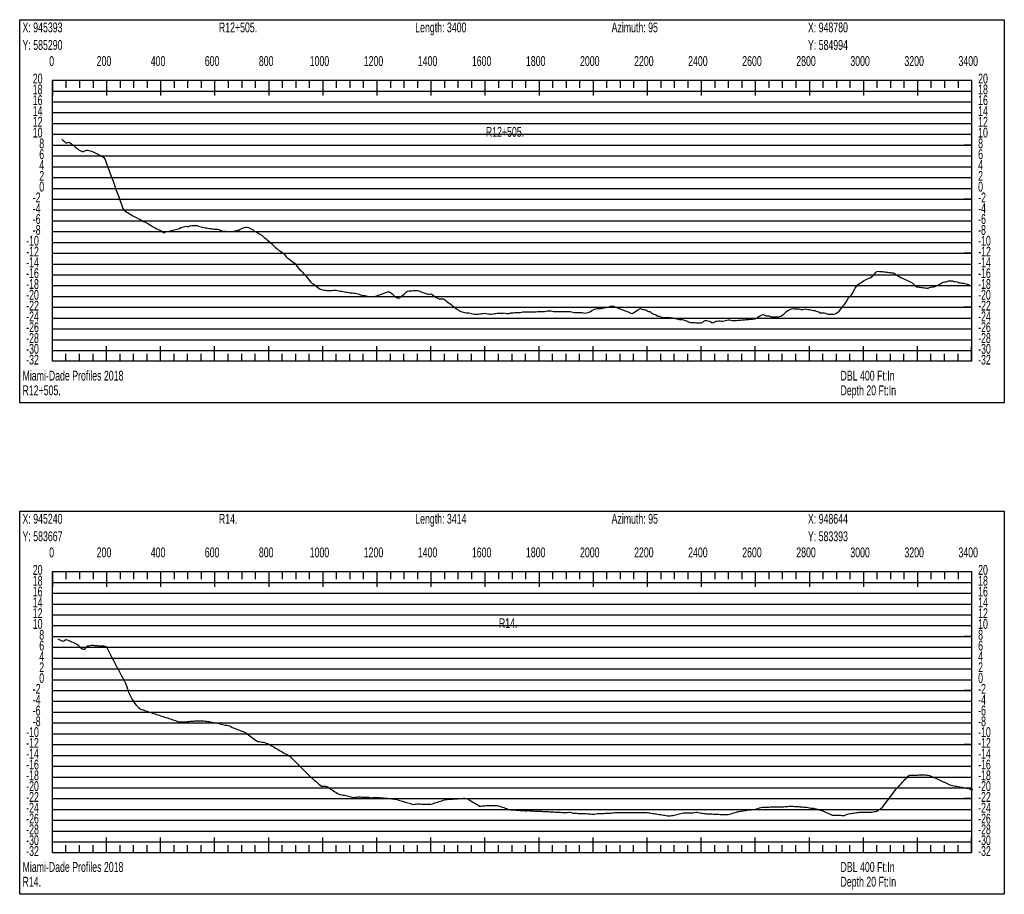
# Model space of a CAD drawing. Header units: feet. Extents: x 1 to 30, y -268 to -1.
# Tile 83 of 94: x 1 to 10, y -36 to -28. Entities that reach past the tile are written whole.
import ezdxf

# ---------------------------------------------------------------- set-up
doc = ezdxf.new("R2010")
doc.units = ezdxf.units.FT
doc.header["$MEASUREMENT"] = 0
doc.layers.add('LABELS', color=7, linetype='Continuous')
doc.layers.add('XSECTION', color=7, linetype='Continuous')

msp = doc.modelspace()

# ---------------------------------------------------------------- linework, layer by layer
at = {"layer": 'XSECTION', "color": 0, "linetype": 'Continuous'}
for points in [[(1, -28.27), (10.106, -28.27), (10.106, -31.815), (1, -31.815), (1, -28.27)], [(1.303, -28.83), (9.803, -28.83), (9.803, -31.43), (1.303, -31.43), (1.303, -28.83)], [(1.303, -28.83), (1.303, -28.971)], [(1.303, -28.83), (1.303, -28.971)], [(1.303, -28.83), (1.303, -28.9)], [(1.303, -28.83), (1.303, -28.9)], [(1.428, -28.83), (1.428, -28.9)], [(1.553, -28.83), (1.553, -28.9)], [(1.678, -28.83), (1.678, -28.9)], [(1.803, -28.83), (1.803, -28.971)], [(1.803, -28.83), (1.803, -28.9)], [(1.928, -28.83), (1.928, -28.9)], [(2.053, -28.83), (2.053, -28.9)], [(2.178, -28.83), (2.178, -28.9)], [(2.303, -28.83), (2.303, -28.971)], [(2.303, -28.83), (2.303, -28.9)], [(2.428, -28.83), (2.428, -28.9)], [(2.553, -28.83), (2.553, -28.9)], [(2.678, -28.83), (2.678, -28.9)], [(2.803, -28.83), (2.803, -28.971)], [(2.803, -28.83), (2.803, -28.9)], [(2.928, -28.83), (2.928, -28.9)], [(3.053, -28.83), (3.053, -28.9)], [(3.178, -28.83), (3.178, -28.9)], [(3.303, -28.83), (3.303, -28.971)], [(3.303, -28.83), (3.303, -28.9)], [(3.428, -28.83), (3.428, -28.9)], [(3.553, -28.83), (3.553, -28.9)], [(3.678, -28.83), (3.678, -28.9)], [(3.803, -28.83), (3.803, -28.971)], [(3.803, -28.83), (3.803, -28.9)], [(3.928, -28.83), (3.928, -28.9)], [(4.053, -28.83), (4.053, -28.9)], [(4.178, -28.83), (4.178, -28.9)], [(4.303, -28.83), (4.303, -28.971)], [(4.303, -28.83), (4.303, -28.9)], [(4.428, -28.83), (4.428, -28.9)], [(4.553, -28.83), (4.553, -28.9)], [(4.678, -28.83), (4.678, -28.9)], [(4.803, -28.83), (4.803, -28.971)], [(4.803, -28.83), (4.803, -28.9)], [(4.928, -28.83), (4.928, -28.9)], [(5.053, -28.83), (5.053, -28.9)], [(5.178, -28.83), (5.178, -28.9)], [(5.303, -28.83), (5.303, -28.971)], [(5.303, -28.83), (5.303, -28.9)], [(5.428, -28.83), (5.428, -28.9)], [(5.553, -28.83), (5.553, -28.9)], [(5.678, -28.83), (5.678, -28.9)], [(5.803, -28.83), (5.803, -28.971)], [(5.803, -28.83), (5.803, -28.9)], [(5.928, -28.83), (5.928, -28.9)], [(6.053, -28.83), (6.053, -28.9)], [(6.178, -28.83), (6.178, -28.9)], [(6.303, -28.83), (6.303, -28.971)], [(6.303, -28.83), (6.303, -28.9)], [(6.428, -28.83), (6.428, -28.9)], [(6.553, -28.83), (6.553, -28.9)], [(6.678, -28.83), (6.678, -28.9)], [(6.803, -28.83), (6.803, -28.971)], [(6.803, -28.83), (6.803, -28.9)], [(6.928, -28.83), (6.928, -28.9)], [(7.053, -28.83), (7.053, -28.9)], [(7.178, -28.83), (7.178, -28.9)], [(7.303, -28.83), (7.303, -28.971)], [(7.303, -28.83), (7.303, -28.9)], [(7.428, -28.83), (7.428, -28.9)], [(7.553, -28.83), (7.553, -28.9)], [(7.678, -28.83), (7.678, -28.9)], [(7.803, -28.83), (7.803, -28.971)], [(7.803, -28.83), (7.803, -28.9)], [(7.928, -28.83), (7.928, -28.9)], [(8.053, -28.83), (8.053, -28.9)], [(8.178, -28.83), (8.178, -28.9)], [(8.303, -28.83), (8.303, -28.971)], [(8.303, -28.83), (8.303, -28.9)], [(8.428, -28.83), (8.428, -28.9)], [(8.553, -28.83), (8.553, -28.9)], [(8.678, -28.83), (8.678, -28.9)], [(8.803, -28.83), (8.803, -28.971)], [(8.803, -28.83), (8.803, -28.9)], [(8.928, -28.83), (8.928, -28.9)], [(9.053, -28.83), (9.053, -28.9)], [(9.178, -28.83), (9.178, -28.9)], [(9.303, -28.83), (9.303, -28.971)], [(9.303, -28.83), (9.303, -28.9)], [(9.428, -28.83), (9.428, -28.9)], [(9.553, -28.83), (9.553, -28.9)], [(9.678, -28.83), (9.678, -28.9)], [(9.803, -28.83), (9.803, -28.971)], [(9.803, -28.83), (9.803, -28.9)], [(1.303, -29.43), (1.373, -29.43)], [(9.803, -29.43), (9.733, -29.43)], [(1.303, -29.93), (1.373, -29.93)], [(9.803, -29.93), (9.733, -29.93)], [(1.303, -30.43), (1.373, -30.43)], [(9.803, -30.43), (9.733, -30.43)], [(1.303, -30.93), (1.373, -30.93)], [(9.803, -30.93), (9.733, -30.93)], [(1.303, -31.43), (1.303, -31.289)], [(1.303, -31.43), (1.303, -31.289)], [(1.803, -31.43), (1.803, -31.289)], [(2.303, -31.43), (2.303, -31.289)], [(2.803, -31.43), (2.803, -31.289)], [(3.303, -31.43), (3.303, -31.289)], [(3.803, -31.43), (3.803, -31.289)], [(4.303, -31.43), (4.303, -31.289)], [(4.803, -31.43), (4.803, -31.289)], [(5.303, -31.43), (5.303, -31.289)], [(5.803, -31.43), (5.803, -31.289)], [(6.303, -31.43), (6.303, -31.289)], [(6.803, -31.43), (6.803, -31.289)], [(7.303, -31.43), (7.303, -31.289)], [(7.803, -31.43), (7.803, -31.289)], [(8.303, -31.43), (8.303, -31.289)], [(8.803, -31.43), (8.803, -31.289)], [(9.303, -31.43), (9.303, -31.289)], [(9.803, -31.43), (9.803, -31.289)], [(1.303, -31.43), (1.303, -31.36)], [(1.303, -31.43), (1.303, -31.36)], [(1.428, -31.43), (1.428, -31.36)], [(1.553, -31.43), (1.553, -31.36)], [(1.678, -31.43), (1.678, -31.36)], [(1.803, -31.43), (1.803, -31.36)], [(1.928, -31.43), (1.928, -31.36)], [(2.053, -31.43), (2.053, -31.36)], [(2.178, -31.43), (2.178, -31.36)], [(2.303, -31.43), (2.303, -31.36)], [(2.428, -31.43), (2.428, -31.36)], [(2.553, -31.43), (2.553, -31.36)], [(2.678, -31.43), (2.678, -31.36)], [(2.803, -31.43), (2.803, -31.36)], [(2.928, -31.43), (2.928, -31.36)], [(3.053, -31.43), (3.053, -31.36)], [(3.178, -31.43), (3.178, -31.36)], [(3.303, -31.43), (3.303, -31.36)], [(3.428, -31.43), (3.428, -31.36)], [(3.553, -31.43), (3.553, -31.36)], [(3.678, -31.43), (3.678, -31.36)], [(3.803, -31.43), (3.803, -31.36)], [(3.928, -31.43), (3.928, -31.36)], [(4.053, -31.43), (4.053, -31.36)], [(4.178, -31.43), (4.178, -31.36)], [(4.303, -31.43), (4.303, -31.36)], [(4.428, -31.43), (4.428, -31.36)], [(4.553, -31.43), (4.553, -31.36)], [(4.678, -31.43), (4.678, -31.36)], [(4.803, -31.43), (4.803, -31.36)], [(4.928, -31.43), (4.928, -31.36)], [(5.053, -31.43), (5.053, -31.36)], [(5.178, -31.43), (5.178, -31.36)], [(5.303, -31.43), (5.303, -31.36)], [(5.428, -31.43), (5.428, -31.36)], [(5.553, -31.43), (5.553, -31.36)], [(5.678, -31.43), (5.678, -31.36)], [(5.803, -31.43), (5.803, -31.36)], [(5.928, -31.43), (5.928, -31.36)], [(6.053, -31.43), (6.053, -31.36)], [(6.178, -31.43), (6.178, -31.36)], [(6.303, -31.43), (6.303, -31.36)], [(6.428, -31.43), (6.428, -31.36)], [(6.553, -31.43), (6.553, -31.36)], [(6.678, -31.43), (6.678, -31.36)], [(6.803, -31.43), (6.803, -31.36)], [(6.928, -31.43), (6.928, -31.36)], [(7.053, -31.43), (7.053, -31.36)], [(7.178, -31.43), (7.178, -31.36)], [(7.303, -31.43), (7.303, -31.36)], [(7.428, -31.43), (7.428, -31.36)], [(7.553, -31.43), (7.553, -31.36)], [(7.678, -31.43), (7.678, -31.36)], [(7.803, -31.43), (7.803, -31.36)], [(7.928, -31.43), (7.928, -31.36)], [(8.053, -31.43), (8.053, -31.36)], [(8.178, -31.43), (8.178, -31.36)], [(8.303, -31.43), (8.303, -31.36)], [(8.428, -31.43), (8.428, -31.36)], [(8.553, -31.43), (8.553, -31.36)], [(8.678, -31.43), (8.678, -31.36)], [(8.803, -31.43), (8.803, -31.36)], [(8.928, -31.43), (8.928, -31.36)], [(9.053, -31.43), (9.053, -31.36)], [(9.178, -31.43), (9.178, -31.36)], [(9.303, -31.43), (9.303, -31.36)], [(9.428, -31.43), (9.428, -31.36)], [(9.553, -31.43), (9.553, -31.36)], [(9.678, -31.43), (9.678, -31.36)], [(9.803, -31.43), (9.803, -31.36)], [(1, -32.815), (10.106, -32.815), (10.106, -36.36), (1, -36.36), (1, -32.815)], [(1.303, -33.375), (9.803, -33.375), (9.803, -35.975), (1.303, -35.975), (1.303, -33.375)], [(1.303, -33.375), (1.303, -33.516)], [(1.303, -33.375), (1.303, -33.516)], [(1.303, -33.375), (1.303, -33.445)], [(1.303, -33.375), (1.303, -33.445)], [(1.428, -33.375), (1.428, -33.445)], [(1.553, -33.375), (1.553, -33.445)], [(1.678, -33.375), (1.678, -33.445)], [(1.803, -33.375), (1.803, -33.516)], [(1.803, -33.375), (1.803, -33.445)], [(1.928, -33.375), (1.928, -33.445)], [(2.053, -33.375), (2.053, -33.445)], [(2.178, -33.375), (2.178, -33.445)], [(2.303, -33.375), (2.303, -33.516)], [(2.303, -33.375), (2.303, -33.445)], [(2.428, -33.375), (2.428, -33.445)], [(2.553, -33.375), (2.553, -33.445)], [(2.678, -33.375), (2.678, -33.445)], [(2.803, -33.375), (2.803, -33.516)], [(2.803, -33.375), (2.803, -33.445)], [(2.928, -33.375), (2.928, -33.445)], [(3.053, -33.375), (3.053, -33.445)], [(3.178, -33.375), (3.178, -33.445)], [(3.303, -33.375), (3.303, -33.516)], [(3.303, -33.375), (3.303, -33.445)], [(3.428, -33.375), (3.428, -33.445)], [(3.553, -33.375), (3.553, -33.445)], [(3.678, -33.375), (3.678, -33.445)], [(3.803, -33.375), (3.803, -33.516)], [(3.803, -33.375), (3.803, -33.445)], [(3.928, -33.375), (3.928, -33.445)], [(4.053, -33.375), (4.053, -33.445)], [(4.178, -33.375), (4.178, -33.445)], [(4.303, -33.375), (4.303, -33.516)], [(4.303, -33.375), (4.303, -33.445)], [(4.428, -33.375), (4.428, -33.445)], [(4.553, -33.375), (4.553, -33.445)], [(4.678, -33.375), (4.678, -33.445)], [(4.803, -33.375), (4.803, -33.516)], [(4.803, -33.375), (4.803, -33.445)], [(4.928, -33.375), (4.928, -33.445)], [(5.053, -33.375), (5.053, -33.445)], [(5.178, -33.375), (5.178, -33.445)], [(5.303, -33.375), (5.303, -33.516)], [(5.303, -33.375), (5.303, -33.445)], [(5.428, -33.375), (5.428, -33.445)], [(5.553, -33.375), (5.553, -33.445)], [(5.678, -33.375), (5.678, -33.445)], [(5.803, -33.375), (5.803, -33.516)], [(5.803, -33.375), (5.803, -33.445)], [(5.928, -33.375), (5.928, -33.445)], [(6.053, -33.375), (6.053, -33.445)], [(6.178, -33.375), (6.178, -33.445)], [(6.303, -33.375), (6.303, -33.516)], [(6.303, -33.375), (6.303, -33.445)], [(6.428, -33.375), (6.428, -33.445)], [(6.553, -33.375), (6.553, -33.445)], [(6.678, -33.375), (6.678, -33.445)], [(6.803, -33.375), (6.803, -33.516)], [(6.803, -33.375), (6.803, -33.445)], [(6.928, -33.375), (6.928, -33.445)], [(7.053, -33.375), (7.053, -33.445)], [(7.178, -33.375), (7.178, -33.445)], [(7.303, -33.375), (7.303, -33.516)], [(7.303, -33.375), (7.303, -33.445)], [(7.428, -33.375), (7.428, -33.445)], [(7.553, -33.375), (7.553, -33.445)], [(7.678, -33.375), (7.678, -33.445)], [(7.803, -33.375), (7.803, -33.516)], [(7.803, -33.375), (7.803, -33.445)], [(7.928, -33.375), (7.928, -33.445)], [(8.053, -33.375), (8.053, -33.445)], [(8.178, -33.375), (8.178, -33.445)], [(8.303, -33.375), (8.303, -33.516)], [(8.303, -33.375), (8.303, -33.445)], [(8.428, -33.375), (8.428, -33.445)], [(8.553, -33.375), (8.553, -33.445)], [(8.678, -33.375), (8.678, -33.445)], [(8.803, -33.375), (8.803, -33.516)], [(8.803, -33.375), (8.803, -33.445)], [(8.928, -33.375), (8.928, -33.445)], [(9.053, -33.375), (9.053, -33.445)], [(9.178, -33.375), (9.178, -33.445)], [(9.303, -33.375), (9.303, -33.516)], [(9.303, -33.375), (9.303, -33.445)], [(9.428, -33.375), (9.428, -33.445)], [(9.553, -33.375), (9.553, -33.445)], [(9.678, -33.375), (9.678, -33.445)], [(9.803, -33.375), (9.803, -33.516)], [(9.803, -33.375), (9.803, -33.445)], [(1.303, -33.975), (1.373, -33.975)], [(9.803, -33.975), (9.733, -33.975)], [(1.303, -34.475), (1.373, -34.475)], [(9.803, -34.475), (9.733, -34.475)], [(1.303, -34.975), (1.373, -34.975)], [(9.803, -34.975), (9.733, -34.975)], [(1.303, -35.475), (1.373, -35.475)], [(9.803, -35.475), (9.733, -35.475)], [(1.303, -35.975), (1.303, -35.834)], [(1.303, -35.975), (1.303, -35.834)], [(1.803, -35.975), (1.803, -35.834)], [(2.303, -35.975), (2.303, -35.834)], [(2.803, -35.975), (2.803, -35.834)], [(3.303, -35.975), (3.303, -35.834)], [(3.803, -35.975), (3.803, -35.834)], [(4.303, -35.975), (4.303, -35.834)], [(4.803, -35.975), (4.803, -35.834)], [(5.303, -35.975), (5.303, -35.834)], [(5.803, -35.975), (5.803, -35.834)], [(6.303, -35.975), (6.303, -35.834)], [(6.803, -35.975), (6.803, -35.834)], [(7.303, -35.975), (7.303, -35.834)], [(7.803, -35.975), (7.803, -35.834)], [(8.303, -35.975), (8.303, -35.834)], [(8.803, -35.975), (8.803, -35.834)], [(9.303, -35.975), (9.303, -35.834)], [(9.803, -35.975), (9.803, -35.834)], [(1.303, -35.975), (1.303, -35.905)], [(1.303, -35.975), (1.303, -35.905)], [(1.428, -35.975), (1.428, -35.905)], [(1.553, -35.975), (1.553, -35.905)], [(1.678, -35.975), (1.678, -35.905)], [(1.803, -35.975), (1.803, -35.905)], [(1.928, -35.975), (1.928, -35.905)], [(2.053, -35.975), (2.053, -35.905)], [(2.178, -35.975), (2.178, -35.905)], [(2.303, -35.975), (2.303, -35.905)], [(2.428, -35.975), (2.428, -35.905)], [(2.553, -35.975), (2.553, -35.905)], [(2.678, -35.975), (2.678, -35.905)], [(2.803, -35.975), (2.803, -35.905)], [(2.928, -35.975), (2.928, -35.905)], [(3.053, -35.975), (3.053, -35.905)], [(3.178, -35.975), (3.178, -35.905)], [(3.303, -35.975), (3.303, -35.905)], [(3.428, -35.975), (3.428, -35.905)], [(3.553, -35.975), (3.553, -35.905)], [(3.678, -35.975), (3.678, -35.905)], [(3.803, -35.975), (3.803, -35.905)], [(3.928, -35.975), (3.928, -35.905)], [(4.053, -35.975), (4.053, -35.905)], [(4.178, -35.975), (4.178, -35.905)], [(4.303, -35.975), (4.303, -35.905)], [(4.428, -35.975), (4.428, -35.905)], [(4.553, -35.975), (4.553, -35.905)], [(4.678, -35.975), (4.678, -35.905)], [(4.803, -35.975), (4.803, -35.905)], [(4.928, -35.975), (4.928, -35.905)], [(5.053, -35.975), (5.053, -35.905)], [(5.178, -35.975), (5.178, -35.905)], [(5.303, -35.975), (5.303, -35.905)], [(5.428, -35.975), (5.428, -35.905)], [(5.553, -35.975), (5.553, -35.905)], [(5.678, -35.975), (5.678, -35.905)], [(5.803, -35.975), (5.803, -35.905)], [(5.928, -35.975), (5.928, -35.905)], [(6.053, -35.975), (6.053, -35.905)], [(6.178, -35.975), (6.178, -35.905)], [(6.303, -35.975), (6.303, -35.905)], [(6.428, -35.975), (6.428, -35.905)], [(6.553, -35.975), (6.553, -35.905)], [(6.678, -35.975), (6.678, -35.905)], [(6.803, -35.975), (6.803, -35.905)], [(6.928, -35.975), (6.928, -35.905)], [(7.053, -35.975), (7.053, -35.905)], [(7.178, -35.975), (7.178, -35.905)], [(7.303, -35.975), (7.303, -35.905)], [(7.428, -35.975), (7.428, -35.905)], [(7.553, -35.975), (7.553, -35.905)], [(7.678, -35.975), (7.678, -35.905)], [(7.803, -35.975), (7.803, -35.905)], [(7.928, -35.975), (7.928, -35.905)], [(8.053, -35.975), (8.053, -35.905)], [(8.178, -35.975), (8.178, -35.905)], [(8.303, -35.975), (8.303, -35.905)], [(8.428, -35.975), (8.428, -35.905)], [(8.553, -35.975), (8.553, -35.905)], [(8.678, -35.975), (8.678, -35.905)], [(8.803, -35.975), (8.803, -35.905)], [(8.928, -35.975), (8.928, -35.905)], [(9.053, -35.975), (9.053, -35.905)], [(9.178, -35.975), (9.178, -35.905)], [(9.303, -35.975), (9.303, -35.905)], [(9.428, -35.975), (9.428, -35.905)], [(9.553, -35.975), (9.553, -35.905)], [(9.678, -35.975), (9.678, -35.905)], [(9.803, -35.975), (9.803, -35.905)]]:
    msp.add_lwpolyline(points, dxfattribs=at)
at = {"layer": 'XSECTION', "color": 0}
for points in [[(1.303, -28.93), (9.803, -28.93)], [(1.303, -29.03), (9.803, -29.03)], [(1.303, -29.13), (9.803, -29.13)], [(1.303, -29.23), (9.803, -29.23)], [(1.303, -29.33), (9.803, -29.33)], [(1.303, -29.43), (9.803, -29.43)], [(1.303, -29.53), (9.803, -29.53)], [(1.303, -29.63), (9.803, -29.63)], [(1.303, -29.73), (9.803, -29.73)], [(1.303, -29.83), (9.803, -29.83)], [(1.303, -29.93), (9.803, -29.93)], [(1.303, -30.03), (9.803, -30.03)], [(1.303, -30.13), (9.803, -30.13)], [(1.303, -30.23), (9.803, -30.23)], [(1.303, -30.33), (9.803, -30.33)], [(1.303, -30.43), (9.803, -30.43)], [(1.303, -30.53), (9.803, -30.53)], [(1.303, -30.63), (9.803, -30.63)], [(1.303, -30.73), (9.803, -30.73)], [(1.303, -30.83), (9.803, -30.83)], [(1.303, -30.93), (9.803, -30.93)], [(1.303, -31.03), (9.803, -31.03)], [(1.303, -31.13), (9.803, -31.13)], [(1.303, -31.23), (9.803, -31.23)], [(1.303, -31.33), (9.803, -31.33)], [(1.303, -33.475), (9.803, -33.475)], [(1.303, -33.575), (9.803, -33.575)], [(1.303, -33.675), (9.803, -33.675)], [(1.303, -33.775), (9.803, -33.775)], [(1.303, -33.875), (9.803, -33.875)], [(1.303, -33.975), (9.803, -33.975)], [(1.303, -34.075), (9.803, -34.075)], [(1.303, -34.175), (9.803, -34.175)], [(1.303, -34.275), (9.803, -34.275)], [(1.303, -34.375), (9.803, -34.375)], [(1.303, -34.475), (9.803, -34.475)], [(1.303, -34.575), (9.803, -34.575)], [(1.303, -34.675), (9.803, -34.675)], [(1.303, -34.775), (9.803, -34.775)], [(1.303, -34.875), (9.803, -34.875)], [(1.303, -34.975), (9.803, -34.975)], [(1.303, -35.075), (9.803, -35.075)], [(1.303, -35.175), (9.803, -35.175)], [(1.303, -35.275), (9.803, -35.275)], [(1.303, -35.375), (9.803, -35.375)], [(1.303, -35.475), (9.803, -35.475)], [(1.303, -35.575), (9.803, -35.575)], [(1.303, -35.675), (9.803, -35.675)], [(1.303, -35.775), (9.803, -35.775)], [(1.303, -35.875), (9.803, -35.875)]]:
    msp.add_lwpolyline(points, dxfattribs=at)
at = {"layer": 'XSECTION', "color": 5, "linetype": 'Continuous'}
for points in [[(1.391, -29.375), (1.403, -29.3865), (1.4155, -29.397), (1.428, -29.408), (1.4405, -29.4085), (1.453, -29.4015), (1.4655, -29.4095), (1.478, -29.4185), (1.4905, -29.4285), (1.503, -29.438), (1.5155, -29.448), (1.528, -29.4585), (1.5405, -29.4695), (1.553, -29.476), (1.5655, -29.4825), (1.578, -29.4895), (1.5905, -29.49), (1.603, -29.484), (1.6155, -29.4775), (1.628, -29.478), (1.6405, -29.481), (1.653, -29.4835), (1.6655, -29.4865), (1.678, -29.4925), (1.6905, -29.499), (1.703, -29.5055), (1.7155, -29.5115), (1.728, -29.518), (1.7405, -29.5245), (1.753, -29.531), (1.7655, -29.537), (1.778, -29.5435), (1.7905, -29.5645), (1.803, -29.601), (1.8155, -29.635), (1.828, -29.6695), (1.8405, -29.702), (1.853, -29.732), (1.8655, -29.765), (1.878, -29.802), (1.8905, -29.84), (1.903, -29.8715), (1.9155, -29.909), (1.928, -29.9445), (1.9405, -29.9805), (1.953, -30.016), (1.9655, -30.0345), (1.978, -30.042), (1.9905, -30.0495), (2.003, -30.0575), (2.0155, -30.065), (2.028, -30.073), (2.0405, -30.08), (2.053, -30.0865), (2.0655, -30.093), (2.078, -30.0995), (2.0905, -30.106), (2.103, -30.1125), (2.1155, -30.118), (2.128, -30.124), (2.1405, -30.1365), (2.153, -30.139), (2.1655, -30.145), (2.178, -30.151), (2.1905, -30.158), (2.203, -30.1665), (2.2155, -30.1745), (2.228, -30.1815), (2.2405, -30.189), (2.253, -30.196), (2.2655, -30.203), (2.278, -30.209), (2.2905, -30.2135), (2.303, -30.219), (2.3155, -30.2265), (2.328, -30.2375), (2.3405, -30.237), (2.353, -30.2335), (2.3655, -30.2305), (2.378, -30.227), (2.3905, -30.2235), (2.403, -30.22), (2.4155, -30.217), (2.428, -30.2135), (2.4405, -30.21), (2.453, -30.2065), (2.4655, -30.2035), (2.478, -30.2), (2.4905, -30.193), (2.503, -30.188), (2.5155, -30.185), (2.528, -30.1815), (2.5405, -30.1805), (2.553, -30.1835), (2.5655, -30.182), (2.578, -30.178), (2.5905, -30.1745), (2.603, -30.1745), (2.6155, -30.1745), (2.628, -30.1745), (2.6405, -30.175), (2.653, -30.1785), (2.6655, -30.182), (2.678, -30.1855), (2.6905, -30.189), (2.703, -30.1925), (2.7155, -30.1945), (2.728, -30.1945), (2.7405, -30.197), (2.753, -30.2), (2.7655, -30.202), (2.778, -30.204), (2.7905, -30.206), (2.803, -30.208), (2.8155, -30.209), (2.828, -30.209), (2.8405, -30.212), (2.853, -30.2155), (2.8655, -30.2215), (2.878, -30.2255), (2.8905, -30.226), (2.903, -30.227), (2.9155, -30.228), (2.928, -30.229), (2.9405, -30.2305), (2.953, -30.2305), (2.9655, -30.2285), (2.978, -30.2255), (2.9905, -30.223), (3.003, -30.2205), (3.0155, -30.218), (3.028, -30.2155), (3.0405, -30.2085), (3.053, -30.201), (3.0655, -30.1965), (3.078, -30.1925), (3.0905, -30.189), (3.103, -30.189), (3.1155, -30.193), (3.128, -30.1985), (3.1405, -30.204), (3.153, -30.2115), (3.1655, -30.2215), (3.178, -30.2285), (3.1905, -30.2355), (3.203, -30.2425), (3.2155, -30.2495), (3.228, -30.2565), (3.2405, -30.2645), (3.253, -30.2745), (3.2655, -30.2865), (3.278, -30.2985), (3.2905, -30.3095), (3.303, -30.32), (3.3155, -30.3295), (3.328, -30.3395), (3.3405, -30.3515), (3.353, -30.365), (3.3655, -30.3775), (3.378, -30.386), (3.3905, -30.3985), (3.403, -30.406), (3.4155, -30.4135), (3.428, -30.4225), (3.4405, -30.433), (3.453, -30.445), (3.4655, -30.462), (3.478, -30.4745), (3.4905, -30.4835), (3.503, -30.4955), (3.5155, -30.5025), (3.528, -30.5115), (3.5405, -30.522), (3.553, -30.5385), (3.5655, -30.5535), (3.578, -30.5675), (3.5905, -30.583), (3.603, -30.5945), (3.6155, -30.6065), (3.628, -30.62), (3.6405, -30.6325), (3.653, -30.647), (3.6655, -30.664), (3.678, -30.679), (3.6905, -30.6935), (3.703, -30.707), (3.7155, -30.7145), (3.728, -30.7235), (3.7405, -30.734), (3.753, -30.744), (3.7655, -30.754), (3.778, -30.762), (3.7905, -30.7655), (3.803, -30.769), (3.8155, -30.7705), (3.828, -30.7715), (3.8405, -30.775), (3.853, -30.7755), (3.8655, -30.7755), (3.878, -30.7755), (3.8905, -30.7755), (3.903, -30.7725), (3.9155, -30.7705), (3.928, -30.771), (3.9405, -30.7745), (3.953, -30.778), (3.9655, -30.7805), (3.978, -30.7805), (3.9905, -30.784), (4.003, -30.788), (4.0155, -30.7905), (4.028, -30.791), (4.0405, -30.7945), (4.053, -30.7955), (4.0655, -30.7965), (4.078, -30.798), (4.0905, -30.8), (4.103, -30.8005), (4.1155, -30.803), (4.128, -30.8065), (4.1405, -30.81), (4.153, -30.8135), (4.1655, -30.8175), (4.178, -30.8205), (4.1905, -30.8205), (4.203, -30.824), (4.2155, -30.8275), (4.228, -30.8305), (4.2405, -30.8305), (4.253, -30.8305), (4.2655, -30.8305), (4.278, -30.831), (4.2905, -30.8275), (4.303, -30.8235), (4.3155, -30.819), (4.328, -30.8145), (4.3405, -30.8105), (4.353, -30.806), (4.3655, -30.802), (4.378, -30.7975), (4.3905, -30.7925), (4.403, -30.7865), (4.4155, -30.787), (4.428, -30.7925), (4.4405, -30.8035), (4.453, -30.8145), (4.4655, -30.826), (4.478, -30.8345), (4.4905, -30.8415), (4.503, -30.845), (4.5155, -30.8415), (4.528, -30.8315), (4.5405, -30.821), (4.553, -30.8105), (4.5655, -30.8), (4.578, -30.7885), (4.5905, -30.782), (4.603, -30.778), (4.6155, -30.7775), (4.628, -30.7765), (4.6405, -30.7755), (4.653, -30.775), (4.6655, -30.774), (4.678, -30.774), (4.6905, -30.7765), (4.703, -30.783), (4.7155, -30.7875), (4.728, -30.792), (4.7405, -30.796), (4.753, -30.8005), (4.7655, -30.8045), (4.778, -30.8075), (4.7905, -30.8075), (4.803, -30.807), (4.8155, -30.813), (4.828, -30.822), (4.8405, -30.832), (4.853, -30.8395), (4.8655, -30.845), (4.878, -30.8505), (4.8905, -30.8505), (4.903, -30.8505), (4.9155, -30.851), (4.928, -30.858), (4.9405, -30.8675), (4.953, -30.879), (4.9655, -30.89), (4.978, -30.896), (4.9905, -30.905), (5.003, -30.9165), (5.0155, -30.9255), (5.028, -30.9345), (5.0405, -30.9435), (5.053, -30.951), (5.0655, -30.962), (5.078, -30.9675), (5.0905, -30.971), (5.103, -30.9745), (5.1155, -30.9785), (5.128, -30.98), (5.1405, -30.98), (5.153, -30.9805), (5.1655, -30.984), (5.178, -30.9875), (5.1905, -30.991), (5.203, -30.995), (5.2155, -30.995), (5.228, -30.994), (5.2405, -30.9925), (5.253, -30.9915), (5.2655, -30.99), (5.278, -30.9885), (5.2905, -30.987), (5.303, -30.986), (5.3155, -30.989), (5.328, -30.9905), (5.3405, -30.991), (5.353, -30.995), (5.3655, -30.9935), (5.378, -30.99), (5.3905, -30.987), (5.403, -30.9865), (5.4155, -30.9855), (5.428, -30.985), (5.4405, -30.9845), (5.453, -30.984), (5.4655, -30.9835), (5.478, -30.983), (5.4905, -30.9835), (5.503, -30.987), (5.5155, -30.9875), (5.528, -30.987), (5.5405, -30.983), (5.553, -30.983), (5.5655, -30.981), (5.578, -30.978), (5.5905, -30.978), (5.603, -30.978), (5.6155, -30.978), (5.628, -30.978), (5.6405, -30.974), (5.653, -30.973), (5.6655, -30.973), (5.678, -30.973), (5.6905, -30.973), (5.703, -30.973), (5.7155, -30.973), (5.728, -30.973), (5.7405, -30.973), (5.753, -30.9725), (5.7655, -30.972), (5.778, -30.971), (5.7905, -30.9705), (5.803, -30.9695), (5.8155, -30.969), (5.828, -30.968), (5.8405, -30.9685), (5.853, -30.9685), (5.8655, -30.965), (5.878, -30.964), (5.8905, -30.964), (5.903, -30.964), (5.9155, -30.964), (5.928, -30.965), (5.9405, -30.9685), (5.953, -30.969), (5.9655, -30.969), (5.978, -30.969), (5.9905, -30.969), (6.003, -30.969), (6.0155, -30.969), (6.028, -30.969), (6.0405, -30.969), (6.053, -30.969), (6.0655, -30.969), (6.078, -30.9695), (6.0905, -30.9695), (6.103, -30.971), (6.1155, -30.974), (6.128, -30.977), (6.1405, -30.979), (6.153, -30.979), (6.1655, -30.979), (6.178, -30.979), (6.1905, -30.979), (6.203, -30.9795), (6.2155, -30.983), (6.228, -30.984), (6.2405, -30.983), (6.253, -30.979), (6.2655, -30.976), (6.278, -30.969), (6.2905, -30.96), (6.303, -30.9535), (6.3155, -30.9485), (6.328, -30.9455), (6.3405, -30.942), (6.353, -30.9405), (6.3655, -30.9405), (6.378, -30.9405), (6.3905, -30.938), (6.403, -30.9355), (6.4155, -30.9335), (6.428, -30.931), (6.4405, -30.929), (6.453, -30.926), (6.4655, -30.9185), (6.478, -30.9185), (6.4905, -30.9205), (6.503, -30.9255), (6.5155, -30.93), (6.528, -30.935), (6.5405, -30.94), (6.553, -30.9445), (6.5655, -30.9495), (6.578, -30.9545), (6.5905, -30.959), (6.603, -30.964), (6.6155, -30.969), (6.628, -30.9735), (6.6405, -30.9785), (6.653, -30.9835), (6.6655, -30.988), (6.678, -30.982), (6.6905, -30.972), (6.703, -30.9645), (6.7155, -30.955), (6.728, -30.9465), (6.7405, -30.94), (6.753, -30.947), (6.7655, -30.9495), (6.778, -30.9495), (6.7905, -30.953), (6.803, -30.9615), (6.8155, -30.968), (6.828, -30.968), (6.8405, -30.981), (6.853, -30.989), (6.8655, -30.9925), (6.878, -30.9955), (6.8905, -31.003), (6.903, -31.0115), (6.9155, -31.0115), (6.928, -31.017), (6.9405, -31.022), (6.953, -31.024), (6.9655, -31.0255), (6.978, -31.024), (6.9905, -31.022), (7.003, -31.0255), (7.0155, -31.026), (7.028, -31.0265), (7.0405, -31.0265), (7.053, -31.0305), (7.0655, -31.034), (7.078, -31.037), (7.0905, -31.0405), (7.103, -31.0445), (7.1155, -31.044), (7.128, -31.0425), (7.1405, -31.0475), (7.153, -31.052), (7.1655, -31.0565), (7.178, -31.062), (7.1905, -31.068), (7.203, -31.0705), (7.2155, -31.071), (7.228, -31.0715), (7.2405, -31.072), (7.253, -31.073), (7.2655, -31.0735), (7.278, -31.0745), (7.2905, -31.075), (7.303, -31.0745), (7.3155, -31.0705), (7.328, -31.0575), (7.3405, -31.0525), (7.353, -31.053), (7.3655, -31.056), (7.378, -31.059), (7.3905, -31.0645), (7.403, -31.074), (7.4155, -31.07), (7.428, -31.0635), (7.4405, -31.0595), (7.453, -31.058), (7.4655, -31.056), (7.478, -31.0565), (7.4905, -31.0595), (7.503, -31.0575), (7.5155, -31.0555), (7.528, -31.0535), (7.5405, -31.0495), (7.553, -31.0455), (7.5655, -31.045), (7.578, -31.048), (7.5905, -31.0515), (7.603, -31.052), (7.6155, -31.052), (7.628, -31.051), (7.6405, -31.05), (7.653, -31.049), (7.6655, -31.048), (7.678, -31.047), (7.6905, -31.046), (7.703, -31.0455), (7.7155, -31.0445), (7.728, -31.0435), (7.7405, -31.0425), (7.753, -31.0415), (7.7655, -31.0405), (7.778, -31.0395), (7.7905, -31.0385), (7.803, -31.0375), (7.8155, -31.0295), (7.828, -31.0205), (7.8405, -31.0135), (7.853, -31.0065), (7.8655, -30.9995), (7.878, -30.9975), (7.8905, -31.0045), (7.903, -31.0085), (7.9155, -31.01), (7.928, -31.0105), (7.9405, -31.0145), (7.953, -31.018), (7.9655, -31.02), (7.978, -31.02), (7.9905, -31.02), (8.003, -31.02), (8.0155, -31.0175), (8.028, -31.0145), (8.0405, -31.0115), (8.053, -31.004), (8.0655, -30.9935), (8.078, -30.981), (8.0905, -30.969), (8.103, -30.959), (8.1155, -30.954), (8.128, -30.949), (8.1405, -30.9445), (8.153, -30.942), (8.1655, -30.944), (8.178, -30.946), (8.1905, -30.946), (8.203, -30.946), (8.2155, -30.947), (8.228, -30.951), (8.2405, -30.9495), (8.253, -30.948), (8.2655, -30.946), (8.278, -30.948), (8.2905, -30.9495), (8.303, -30.9515), (8.3155, -30.954), (8.328, -30.9565), (8.3405, -30.959), (8.353, -30.961), (8.3655, -30.965), (8.378, -30.9685), (8.3905, -30.9735), (8.403, -30.98), (8.4155, -30.98), (8.428, -30.98), (8.4405, -30.9815), (8.453, -30.986), (8.4655, -30.9905), (8.478, -30.9945), (8.4905, -30.995), (8.503, -30.995), (8.5155, -30.995), (8.528, -30.995), (8.5405, -30.992), (8.553, -30.986), (8.5655, -30.9765), (8.578, -30.9665), (8.5905, -30.9505), (8.603, -30.934), (8.6155, -30.917), (8.628, -30.903), (8.6405, -30.8865), (8.653, -30.865), (8.6655, -30.843), (8.678, -30.8305), (8.6905, -30.8195), (8.703, -30.8015), (8.7155, -30.776), (8.728, -30.7535), (8.7405, -30.737), (8.753, -30.72), (8.7655, -30.71), (8.778, -30.703), (8.7905, -30.695), (8.803, -30.6855), (8.8155, -30.678), (8.828, -30.6725), (8.8405, -30.667), (8.853, -30.662), (8.8655, -30.6575), (8.878, -30.65), (8.8905, -30.638), (8.903, -30.626), (8.9155, -30.613), (8.928, -30.6005), (8.9405, -30.5965), (8.953, -30.598), (8.9655, -30.599), (8.978, -30.6005), (8.9905, -30.602), (9.003, -30.6035), (9.0155, -30.6045), (9.028, -30.606), (9.0405, -30.6075), (9.053, -30.6085), (9.0655, -30.61), (9.078, -30.6125), (9.0905, -30.6175), (9.103, -30.6255), (9.1155, -30.6335), (9.128, -30.6415), (9.1405, -30.6495), (9.153, -30.6565), (9.1655, -30.662), (9.178, -30.668), (9.1905, -30.674), (9.203, -30.68), (9.2155, -30.686), (9.228, -30.6925), (9.2405, -30.698), (9.253, -30.7035), (9.2655, -30.715), (9.278, -30.7285), (9.2905, -30.7395), (9.303, -30.741), (9.3155, -30.743), (9.328, -30.7445), (9.3405, -30.746), (9.353, -30.7475), (9.3655, -30.7495), (9.378, -30.751), (9.3905, -30.7525), (9.403, -30.7535), (9.4155, -30.7485), (9.428, -30.7435), (9.4405, -30.74), (9.453, -30.7395), (9.4655, -30.7385), (9.478, -30.731), (9.4905, -30.7245), (9.503, -30.719), (9.5155, -30.713), (9.528, -30.7055), (9.5405, -30.698), (9.553, -30.6955), (9.5655, -30.6955), (9.578, -30.6915), (9.5905, -30.686), (9.603, -30.6855), (9.6155, -30.6855), (9.628, -30.6865), (9.6405, -30.6905), (9.653, -30.693), (9.6655, -30.695), (9.678, -30.6995), (9.6905, -30.704), (9.703, -30.705), (9.7155, -30.7065), (9.728, -30.7085), (9.7405, -30.7105), (9.753, -30.713), (9.7655, -30.715), (9.778, -30.722), (9.7905, -30.729), (9.803, -30.732)], [(1.353, -33.996), (1.3655, -34.0025), (1.378, -34.009), (1.3905, -34.0155), (1.403, -34.0195), (1.4155, -34.012), (1.428, -34.0045), (1.4405, -34.0075), (1.453, -34.0125), (1.4655, -34.018), (1.478, -34.0235), (1.4905, -34.0285), (1.503, -34.034), (1.5155, -34.0395), (1.528, -34.045), (1.5405, -34.056), (1.553, -34.069), (1.5655, -34.0815), (1.578, -34.0885), (1.5905, -34.0925), (1.603, -34.0925), (1.6155, -34.0755), (1.628, -34.063), (1.6405, -34.0605), (1.653, -34.058), (1.6655, -34.056), (1.678, -34.057), (1.6905, -34.0585), (1.703, -34.059), (1.7155, -34.0595), (1.728, -34.0605), (1.7405, -34.061), (1.753, -34.062), (1.7655, -34.0625), (1.778, -34.063), (1.7905, -34.064), (1.803, -34.0705), (1.8155, -34.095), (1.828, -34.1195), (1.8405, -34.144), (1.853, -34.1685), (1.8655, -34.1925), (1.878, -34.217), (1.8905, -34.2415), (1.903, -34.266), (1.9155, -34.2905), (1.928, -34.3145), (1.9405, -34.3385), (1.953, -34.36), (1.9655, -34.3815), (1.978, -34.4065), (1.9905, -34.44), (2.003, -34.4835), (2.0155, -34.5095), (2.028, -34.534), (2.0405, -34.5585), (2.053, -34.578), (2.0655, -34.5965), (2.078, -34.611), (2.0905, -34.623), (2.103, -34.635), (2.1155, -34.6445), (2.128, -34.65), (2.1405, -34.6545), (2.153, -34.6585), (2.1655, -34.6625), (2.178, -34.667), (2.1905, -34.671), (2.203, -34.675), (2.2155, -34.679), (2.228, -34.6835), (2.2405, -34.6875), (2.253, -34.6915), (2.2655, -34.6955), (2.278, -34.7), (2.2905, -34.704), (2.303, -34.708), (2.3155, -34.712), (2.328, -34.7165), (2.3405, -34.7205), (2.353, -34.7245), (2.3655, -34.7285), (2.378, -34.7325), (2.3905, -34.737), (2.403, -34.741), (2.4155, -34.745), (2.428, -34.749), (2.4405, -34.7535), (2.453, -34.7575), (2.4655, -34.7615), (2.478, -34.7655), (2.4905, -34.7655), (2.503, -34.7655), (2.5155, -34.7655), (2.528, -34.7655), (2.5405, -34.7655), (2.553, -34.763), (2.5655, -34.7605), (2.578, -34.7595), (2.5905, -34.7585), (2.603, -34.7575), (2.6155, -34.7565), (2.628, -34.756), (2.6405, -34.7555), (2.653, -34.7555), (2.6655, -34.7555), (2.678, -34.7555), (2.6905, -34.7555), (2.703, -34.756), (2.7155, -34.7575), (2.728, -34.7595), (2.7405, -34.761), (2.753, -34.763), (2.7655, -34.7645), (2.778, -34.767), (2.7905, -34.7695), (2.803, -34.772), (2.8155, -34.7745), (2.828, -34.777), (2.8405, -34.78), (2.853, -34.783), (2.8655, -34.7855), (2.878, -34.7885), (2.8905, -34.7915), (2.903, -34.7945), (2.9155, -34.797), (2.928, -34.8), (2.9405, -34.803), (2.953, -34.808), (2.9655, -34.8165), (2.978, -34.821), (2.9905, -34.826), (3.003, -34.8305), (3.0155, -34.8355), (3.028, -34.84), (3.0405, -34.845), (3.053, -34.8495), (3.0655, -34.854), (3.078, -34.86), (3.0905, -34.867), (3.103, -34.8765), (3.1155, -34.8855), (3.128, -34.895), (3.1405, -34.904), (3.153, -34.913), (3.1655, -34.9225), (3.178, -34.9315), (3.1905, -34.941), (3.203, -34.946), (3.2155, -34.948), (3.228, -34.9495), (3.2405, -34.9515), (3.253, -34.953), (3.2655, -34.955), (3.278, -34.961), (3.2905, -34.9665), (3.303, -34.972), (3.3155, -34.9785), (3.328, -34.9865), (3.3405, -34.994), (3.353, -35.0005), (3.3655, -35.007), (3.378, -35.014), (3.3905, -35.022), (3.403, -35.0305), (3.4155, -35.036), (3.428, -35.0425), (3.4405, -35.05), (3.453, -35.057), (3.4655, -35.0625), (3.478, -35.069), (3.4905, -35.077), (3.503, -35.0875), (3.5155, -35.0995), (3.528, -35.112), (3.5405, -35.1245), (3.553, -35.137), (3.5655, -35.1495), (3.578, -35.162), (3.5905, -35.1745), (3.603, -35.1865), (3.6155, -35.199), (3.628, -35.2115), (3.6405, -35.224), (3.653, -35.2365), (3.6655, -35.249), (3.678, -35.2605), (3.6905, -35.272), (3.703, -35.2835), (3.7155, -35.2945), (3.728, -35.306), (3.7405, -35.3175), (3.753, -35.3285), (3.7655, -35.34), (3.778, -35.3515), (3.7905, -35.36), (3.803, -35.36), (3.8155, -35.36), (3.828, -35.36), (3.8405, -35.3615), (3.853, -35.37), (3.8655, -35.378), (3.878, -35.3865), (3.8905, -35.395), (3.903, -35.403), (3.9155, -35.4115), (3.928, -35.4195), (3.9405, -35.428), (3.953, -35.4345), (3.9655, -35.437), (3.978, -35.439), (3.9905, -35.4415), (4.003, -35.444), (4.0155, -35.4465), (4.028, -35.4495), (4.0405, -35.452), (4.053, -35.455), (4.0655, -35.4575), (4.078, -35.46), (4.0905, -35.463), (4.103, -35.4625), (4.1155, -35.462), (4.128, -35.459), (4.1405, -35.4575), (4.153, -35.459), (4.1655, -35.46), (4.178, -35.4615), (4.1905, -35.4615), (4.203, -35.4615), (4.2155, -35.461), (4.228, -35.4625), (4.2405, -35.465), (4.253, -35.467), (4.2655, -35.464), (4.278, -35.462), (4.2905, -35.463), (4.303, -35.464), (4.3155, -35.465), (4.328, -35.466), (4.3405, -35.467), (4.353, -35.468), (4.3655, -35.469), (4.378, -35.4695), (4.3905, -35.4705), (4.403, -35.472), (4.4155, -35.4735), (4.428, -35.4745), (4.4405, -35.476), (4.453, -35.4775), (4.4655, -35.479), (4.478, -35.4805), (4.4905, -35.483), (4.503, -35.488), (4.5155, -35.4935), (4.528, -35.4955), (4.5405, -35.499), (4.553, -35.503), (4.5655, -35.5065), (4.578, -35.5105), (4.5905, -35.514), (4.603, -35.5175), (4.6155, -35.5215), (4.628, -35.525), (4.6405, -35.5285), (4.653, -35.527), (4.6655, -35.5255), (4.678, -35.524), (4.6905, -35.524), (4.703, -35.5245), (4.7155, -35.525), (4.728, -35.5255), (4.7405, -35.526), (4.753, -35.5265), (4.7655, -35.527), (4.778, -35.5275), (4.7905, -35.5275), (4.803, -35.525), (4.8155, -35.522), (4.828, -35.5195), (4.8405, -35.5145), (4.853, -35.51), (4.8655, -35.5065), (4.878, -35.5025), (4.8905, -35.4985), (4.903, -35.494), (4.9155, -35.49), (4.928, -35.486), (4.9405, -35.482), (4.953, -35.4815), (4.9655, -35.4805), (4.978, -35.48), (4.9905, -35.479), (5.003, -35.4785), (5.0155, -35.4775), (5.028, -35.477), (5.0405, -35.476), (5.053, -35.4755), (5.0655, -35.4745), (5.078, -35.474), (5.0905, -35.473), (5.103, -35.471), (5.1155, -35.471), (5.128, -35.473), (5.1405, -35.477), (5.153, -35.4845), (5.1655, -35.492), (5.178, -35.499), (5.1905, -35.5065), (5.203, -35.514), (5.2155, -35.521), (5.228, -35.5285), (5.2405, -35.536), (5.253, -35.5435), (5.2655, -35.544), (5.278, -35.5415), (5.2905, -35.5405), (5.303, -35.5405), (5.3155, -35.54), (5.328, -35.54), (5.3405, -35.5395), (5.353, -35.539), (5.3655, -35.539), (5.378, -35.5385), (5.3905, -35.5385), (5.403, -35.538), (5.4155, -35.538), (5.428, -35.5405), (5.4405, -35.545), (5.453, -35.5495), (5.4655, -35.5535), (5.478, -35.558), (5.4905, -35.5625), (5.503, -35.567), (5.5155, -35.571), (5.528, -35.5755), (5.5405, -35.5775), (5.553, -35.5785), (5.5655, -35.579), (5.578, -35.58), (5.5905, -35.581), (5.603, -35.582), (5.6155, -35.5825), (5.628, -35.5835), (5.6405, -35.5845), (5.653, -35.5855), (5.6655, -35.586), (5.678, -35.5865), (5.6905, -35.5865), (5.703, -35.586), (5.7155, -35.587), (5.728, -35.5875), (5.7405, -35.588), (5.753, -35.589), (5.7655, -35.5895), (5.778, -35.5905), (5.7905, -35.5905), (5.803, -35.5905), (5.8155, -35.5905), (5.828, -35.59), (5.8405, -35.5925), (5.853, -35.595), (5.8655, -35.595), (5.878, -35.595), (5.8905, -35.5955), (5.903, -35.5965), (5.9155, -35.597), (5.928, -35.5975), (5.9405, -35.598), (5.953, -35.599), (5.9655, -35.5995), (5.978, -35.6), (5.9905, -35.601), (6.003, -35.6015), (6.0155, -35.602), (6.028, -35.6025), (6.0405, -35.6035), (6.053, -35.6035), (6.0655, -35.602), (6.078, -35.6005), (6.0905, -35.599), (6.103, -35.6035), (6.1155, -35.6085), (6.128, -35.609), (6.1405, -35.61), (6.153, -35.6105), (6.1655, -35.611), (6.178, -35.612), (6.1905, -35.6125), (6.203, -35.613), (6.2155, -35.6135), (6.228, -35.613), (6.2405, -35.614), (6.253, -35.6145), (6.2655, -35.6155), (6.278, -35.6165), (6.2905, -35.6175), (6.303, -35.618), (6.3155, -35.618), (6.328, -35.617), (6.3405, -35.614), (6.353, -35.613), (6.3655, -35.6125), (6.378, -35.612), (6.3905, -35.6115), (6.403, -35.611), (6.4155, -35.6105), (6.428, -35.61), (6.4405, -35.6095), (6.453, -35.609), (6.4655, -35.6085), (6.478, -35.607), (6.4905, -35.606), (6.503, -35.6045), (6.5155, -35.604), (6.528, -35.604), (6.5405, -35.604), (6.553, -35.604), (6.5655, -35.604), (6.578, -35.604), (6.5905, -35.604), (6.603, -35.604), (6.6155, -35.604), (6.628, -35.6045), (6.6405, -35.6045), (6.653, -35.6045), (6.6655, -35.6045), (6.678, -35.6045), (6.6905, -35.6045), (6.703, -35.6045), (6.7155, -35.6045), (6.728, -35.6045), (6.7405, -35.6045), (6.753, -35.6045), (6.7655, -35.6045), (6.778, -35.6045), (6.7905, -35.6045), (6.803, -35.6045), (6.8155, -35.606), (6.828, -35.6075), (6.8405, -35.6095), (6.853, -35.611), (6.8655, -35.6125), (6.878, -35.6145), (6.8905, -35.6165), (6.903, -35.6185), (6.9155, -35.6205), (6.928, -35.623), (6.9405, -35.625), (6.953, -35.627), (6.9655, -35.629), (6.978, -35.6315), (6.9905, -35.6335), (7.003, -35.6345), (7.0155, -35.6335), (7.028, -35.632), (7.0405, -35.6305), (7.053, -35.6285), (7.0655, -35.6255), (7.078, -35.6225), (7.0905, -35.6195), (7.103, -35.6165), (7.1155, -35.6135), (7.128, -35.6105), (7.1405, -35.6075), (7.153, -35.605), (7.1655, -35.605), (7.178, -35.605), (7.1905, -35.605), (7.203, -35.605), (7.2155, -35.605), (7.228, -35.605), (7.2405, -35.6035), (7.253, -35.6015), (7.2655, -35.6), (7.278, -35.6045), (7.2905, -35.6065), (7.303, -35.608), (7.3155, -35.6095), (7.328, -35.6115), (7.3405, -35.6135), (7.353, -35.6145), (7.3655, -35.615), (7.378, -35.6155), (7.3905, -35.616), (7.403, -35.617), (7.4155, -35.6175), (7.428, -35.618), (7.4405, -35.6185), (7.453, -35.619), (7.4655, -35.6195), (7.478, -35.6205), (7.4905, -35.621), (7.503, -35.6215), (7.5155, -35.622), (7.528, -35.6225), (7.5405, -35.623), (7.553, -35.622), (7.5655, -35.6195), (7.578, -35.616), (7.5905, -35.6115), (7.603, -35.6075), (7.6155, -35.6035), (7.628, -35.599), (7.6405, -35.595), (7.653, -35.5935), (7.6655, -35.592), (7.678, -35.5905), (7.6905, -35.589), (7.703, -35.586), (7.7155, -35.5835), (7.728, -35.5805), (7.7405, -35.5795), (7.753, -35.5785), (7.7655, -35.5775), (7.778, -35.5765), (7.7905, -35.576), (7.803, -35.5745), (7.8155, -35.57), (7.828, -35.565), (7.8405, -35.5605), (7.853, -35.5575), (7.8655, -35.555), (7.878, -35.5545), (7.8905, -35.554), (7.903, -35.5535), (7.9155, -35.553), (7.928, -35.5525), (7.9405, -35.5515), (7.953, -35.551), (7.9655, -35.5505), (7.978, -35.55), (7.9905, -35.5495), (8.003, -35.5495), (8.0155, -35.5495), (8.028, -35.5495), (8.0405, -35.5495), (8.053, -35.5495), (8.0655, -35.5495), (8.078, -35.549), (8.0905, -35.548), (8.103, -35.547), (8.1155, -35.546), (8.128, -35.545), (8.1405, -35.5445), (8.153, -35.5455), (8.1655, -35.5465), (8.178, -35.5475), (8.1905, -35.548), (8.203, -35.549), (8.2155, -35.55), (8.228, -35.5505), (8.2405, -35.5515), (8.253, -35.5525), (8.2655, -35.553), (8.278, -35.554), (8.2905, -35.5575), (8.303, -35.561), (8.3155, -35.564), (8.328, -35.564), (8.3405, -35.564), (8.353, -35.565), (8.3655, -35.5695), (8.378, -35.5735), (8.3905, -35.578), (8.403, -35.581), (8.4155, -35.5835), (8.428, -35.5885), (8.4405, -35.594), (8.453, -35.5995), (8.4655, -35.605), (8.478, -35.6105), (8.4905, -35.6155), (8.503, -35.621), (8.5155, -35.6265), (8.528, -35.6285), (8.5405, -35.629), (8.553, -35.629), (8.5655, -35.629), (8.578, -35.629), (8.5905, -35.629), (8.603, -35.6295), (8.6155, -35.6295), (8.628, -35.6295), (8.6405, -35.6245), (8.653, -35.619), (8.6655, -35.6145), (8.678, -35.613), (8.6905, -35.6115), (8.703, -35.61), (8.7155, -35.6085), (8.728, -35.6065), (8.7405, -35.6045), (8.753, -35.602), (8.7655, -35.6), (8.778, -35.6), (8.7905, -35.6), (8.803, -35.6), (8.8155, -35.6), (8.828, -35.6), (8.8405, -35.6), (8.853, -35.6005), (8.8655, -35.6005), (8.878, -35.5995), (8.8905, -35.597), (8.903, -35.595), (8.9155, -35.593), (8.928, -35.5905), (8.9405, -35.583), (8.953, -35.5745), (8.9655, -35.566), (8.978, -35.5545), (8.9905, -35.538), (9.003, -35.5215), (9.0155, -35.5055), (9.028, -35.489), (9.0405, -35.4725), (9.053, -35.456), (9.0655, -35.44), (9.078, -35.4235), (9.0905, -35.407), (9.103, -35.391), (9.1155, -35.3785), (9.128, -35.365), (9.1405, -35.351), (9.153, -35.337), (9.1655, -35.3235), (9.178, -35.3095), (9.1905, -35.2955), (9.203, -35.2815), (9.2155, -35.2675), (9.228, -35.2585), (9.2405, -35.2585), (9.253, -35.2585), (9.2655, -35.2585), (9.278, -35.2585), (9.2905, -35.2585), (9.303, -35.2575), (9.3155, -35.255), (9.328, -35.2535), (9.3405, -35.2535), (9.353, -35.2535), (9.3655, -35.2535), (9.378, -35.2555), (9.3905, -35.2585), (9.403, -35.259), (9.4155, -35.261), (9.428, -35.267), (9.4405, -35.2725), (9.453, -35.278), (9.4655, -35.284), (9.478, -35.2895), (9.4905, -35.2955), (9.503, -35.301), (9.5155, -35.307), (9.528, -35.3125), (9.5405, -35.3185), (9.553, -35.324), (9.5655, -35.3295), (9.578, -35.3355), (9.5905, -35.341), (9.603, -35.346), (9.6155, -35.3505), (9.628, -35.353), (9.6405, -35.3555), (9.653, -35.3585), (9.6655, -35.361), (9.678, -35.3635), (9.6905, -35.3655), (9.703, -35.3675), (9.7155, -35.3695), (9.728, -35.3715), (9.7405, -35.3745), (9.753, -35.377), (9.7655, -35.3795), (9.778, -35.382), (9.7905, -35.3875), (9.803, -35.394), (9.8155, -35.392)]]:
    msp.add_lwpolyline(points, dxfattribs=at)

# ---------------------------------------------------------------- texts
at = {"layer": 'LABELS', "color": 0, "width": 0.666667}
for s, p in [('X: 945393', (1.026, -28.387)), ('R12+505.', (2.842, -28.387)), ('Length: 3400', (4.658, -28.387)), ('Azimuth: 95', (6.474, -28.387)), ('X: 948780', (8.29, -28.387)), ('Y: 585290', (1.026, -28.549)), ('Y: 584994', (8.29, -28.549)), ('0', (1.273, -28.698)), ('0', (1.273, -28.698)), ('200', (1.712, -28.698)), ('400', (2.212, -28.698)), ('600', (2.712, -28.698)), ('800', (3.212, -28.698)), ('1000', (3.682, -28.698)), ('1200', (4.182, -28.698)), ('1400', (4.682, -28.698)), ('1600', (5.182, -28.698)), ('1800', (5.682, -28.698)), ('2000', (6.182, -28.698)), ('2200', (6.682, -28.698)), ('2400', (7.182, -28.698)), ('2600', (7.682, -28.698)), ('2800', (8.182, -28.698)), ('3000', (8.682, -28.698)), ('3200', (9.182, -28.698)), ('3400', (9.682, -28.698)), ('20', (1.121, -28.86)), ('20', (9.864, -28.86)), ('18', (1.121, -28.96)), ('18', (9.864, -28.96)), ('16', (1.121, -29.06)), ('16', (9.864, -29.06)), ('14', (1.121, -29.16)), ('14', (9.864, -29.16)), ('12', (1.121, -29.26)), ('12', (9.864, -29.26)), ('10', (1.121, -29.36)), ('R12+505.', (5.311, -29.353)), ('10', (9.864, -29.36)), ('8', (1.181, -29.46)), ('8', (9.864, -29.46)), ('6', (1.181, -29.56)), ('6', (9.864, -29.56)), ('4', (1.181, -29.66)), ('4', (9.864, -29.66)), ('2', (1.181, -29.76)), ('2', (9.864, -29.76)), ('0', (1.181, -29.86)), ('0', (9.864, -29.86)), ('-2', (1.121, -29.96)), ('-2', (9.864, -29.96)), ('-4', (1.121, -30.06)), ('-4', (9.864, -30.06)), ('-6', (1.121, -30.16)), ('-6', (9.864, -30.16)), ('-8', (1.121, -30.26)), ('-8', (9.864, -30.26)), ('-10', (1.06, -30.36)), ('-10', (9.864, -30.36)), ('-12', (1.06, -30.46)), ('-12', (9.864, -30.46)), ('-14', (1.06, -30.56)), ('-14', (9.864, -30.56)), ('-16', (1.06, -30.66)), ('-16', (9.864, -30.66)), ('-18', (1.06, -30.76)), ('-18', (9.864, -30.76)), ('-20', (1.06, -30.86)), ('-20', (9.864, -30.86)), ('-22', (1.06, -30.96)), ('-22', (9.864, -30.96)), ('-24', (1.06, -31.06)), ('-24', (9.864, -31.06)), ('-26', (1.06, -31.16)), ('-26', (9.864, -31.16)), ('-28', (1.06, -31.26)), ('-28', (9.864, -31.26)), ('-30', (1.06, -31.36)), ('-30', (9.864, -31.36)), ('-32', (1.06, -31.46)), ('-32', (9.864, -31.46)), ('DBL 400 Ft:In', (8.591, -31.608)), ('Depth 20 Ft:In', (8.591, -31.744)), ('X: 945240', (1.026, -32.932)), ('R14.', (2.842, -32.932)), ('Length: 3414', (4.658, -32.932)), ('Azimuth: 95', (6.474, -32.932)), ('X: 948644', (8.29, -32.932)), ('Y: 583667', (1.026, -33.094)), ('Y: 583393', (8.29, -33.094)), ('0', (1.273, -33.243)), ('0', (1.273, -33.243)), ('200', (1.712, -33.243)), ('400', (2.212, -33.243)), ('600', (2.712, -33.243)), ('800', (3.212, -33.243)), ('1000', (3.682, -33.243)), ('1200', (4.182, -33.243)), ('1400', (4.682, -33.243)), ('1600', (5.182, -33.243)), ('1800', (5.682, -33.243)), ('2000', (6.182, -33.243)), ('2200', (6.682, -33.243)), ('2400', (7.182, -33.243)), ('2600', (7.682, -33.243)), ('2800', (8.182, -33.243)), ('3000', (8.682, -33.243)), ('3200', (9.182, -33.243)), ('3400', (9.682, -33.243)), ('20', (1.121, -33.405)), ('20', (9.864, -33.405)), ('18', (1.121, -33.505)), ('18', (9.864, -33.505)), ('16', (1.121, -33.605)), ('16', (9.864, -33.605)), ('14', (1.121, -33.705)), ('14', (9.864, -33.705)), ('12', (1.121, -33.805)), ('12', (9.864, -33.805)), ('10', (1.121, -33.905)), ('R14.', (5.432, -33.898)), ('10', (9.864, -33.905)), ('8', (1.181, -34.005)), ('8', (9.864, -34.005)), ('6', (1.181, -34.105)), ('6', (9.864, -34.105)), ('4', (1.181, -34.205)), ('4', (9.864, -34.205)), ('2', (1.181, -34.305)), ('2', (9.864, -34.305)), ('0', (1.181, -34.405)), ('0', (9.864, -34.405)), ('-2', (1.121, -34.505)), ('-2', (9.864, -34.505)), ('-4', (1.121, -34.605)), ('-4', (9.864, -34.605)), ('-6', (1.121, -34.705)), ('-6', (9.864, -34.705)), ('-8', (1.121, -34.805)), ('-8', (9.864, -34.805)), ('-10', (1.06, -34.905)), ('-10', (9.864, -34.905)), ('-12', (1.06, -35.005)), ('-12', (9.864, -35.005)), ('-14', (1.06, -35.105)), ('-14', (9.864, -35.105)), ('-16', (1.06, -35.205)), ('-16', (9.864, -35.205)), ('-18', (1.06, -35.305)), ('-18', (9.864, -35.305)), ('-20', (1.06, -35.405)), ('-20', (9.864, -35.405)), ('-22', (1.06, -35.505)), ('-22', (9.864, -35.505)), ('-24', (1.06, -35.605)), ('-24', (9.864, -35.605)), ('-26', (1.06, -35.705)), ('-26', (9.864, -35.705)), ('-28', (1.06, -35.805)), ('-28', (9.864, -35.805)), ('-30', (1.06, -35.905)), ('-30', (9.864, -35.905)), ('-32', (1.06, -36.005)), ('-32', (9.864, -36.005)), ('DBL 400 Ft:In', (8.591, -36.153)), ('Depth 20 Ft:In', (8.591, -36.289))]:
    msp.add_text(s, height=0.091, dxfattribs=at).set_placement(p)
at = {"layer": 'LABELS', "color": 5, "width": 0.666667}
for s, p in [('Miami-Dade Profiles 2018', (1.026, -31.608)), ('R12+505.', (1.026, -31.744)), ('Miami-Dade Profiles 2018', (1.026, -36.153)), ('R14.', (1.026, -36.289))]:
    msp.add_text(s, height=0.091, dxfattribs=at).set_placement(p)

doc.saveas('drawing.dxf')
